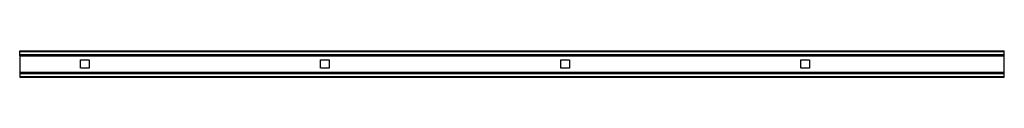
# Model space of a CAD drawing. Header units: millimetres. Extents: x 0 to 2050, y -28 to 28.
import ezdxf

# ---------------------------------------------------------------- set-up
doc = ezdxf.new("R2010")
doc.units = ezdxf.units.MM
doc.header["$LTSCALE"] = 10
doc.linetypes.add('ALLCAD_Strich', pattern=[0.2, 0.15, -0.05])
doc.layers.add('BESCH_KONT_sich_schn_grun_2d', color=10, linetype='Continuous')

msp = doc.modelspace()

# ---------------------------------------------------------------- linework, layer by layer
at = {"layer": 'BESCH_KONT_sich_schn_grun_2d', "linetype": 'ALLCAD_Strich'}
for p, q in [((0, 27.5), (2050, 27.5)), ((0, 26), (0, 27.5)), ((0, 26), (0, 26)), ((0, 26), (0, 26)), ((0, 26), (0, 26)), ((0, 26), (0, 26)), ((0, 26), (0, 26)), ((0, 26), (2050, 26)), ((0, 26), (0, 26)), ((0, 26), (0, 26)), ((0, 26), (0, 26)), ((0, 26), (0, 26)), ((0, 26), (0, 26)), ((0, 26), (0, 26)), ((0, 26), (0, 26)), ((0, 26), (0, 26)), ((0, 26), (0, 26)), ((0, 26), (0, 26)), ((0, 26), (0, 26)), ((0, 26), (0, 26)), ((0, 26), (0, 26)), ((0, 26), (0, 26)), ((0, 19.5), (0, 26)), ((0, 26), (0, 26)), ((0, 26), (0, 26)), ((0, 26), (0, 26)), ((0, 26), (0, 26)), ((0, 26), (0, 26)), ((0, 26), (0, 26)), ((0, 26), (0, 26)), ((0, 26), (0, 26)), ((0, 26), (0, 26)), ((0, 26), (0, 26)), ((0, 26), (0, 26)), ((0, 26), (0, 26)), ((2050, 26), (2050, 27.5)), ((2050, 19.5), (2050, 26)), ((0, 19.5), (2050, 19.5)), ((0, 17), (0, 19.5)), ((0, 17), (0, -17)), ((0, 17), (2050, 17)), ((126.5, -9), (126.5, 9)), ((126.5, 9), (144.5, 9)), ((144.5, 9), (144.5, -9)), ((626.5, -9), (626.5, 9)), ((626.5, 9), (644.5, 9)), ((644.5, 9), (644.5, -9)), ((1126.5, -9), (1126.5, 9)), ((1126.5, 9), (1144.5, 9)), ((1144.5, 9), (1144.5, -9)), ((1626.5, -9), (1626.5, 9)), ((1626.5, 9), (1644.5, 9)), ((1644.5, 9), (1644.5, -9)), ((2050, 17), (2050, 19.5)), ((2050, -17), (2050, 17)), ((0, -17), (2050, -17)), ((0, -17), (0, -19.5)), ((0, -19.5), (0, -26)), ((0, -19.5), (2050, -19.5)), ((144.5, -9), (126.5, -9)), ((644.5, -9), (626.5, -9)), ((1144.5, -9), (1126.5, -9)), ((1644.5, -9), (1626.5, -9)), ((2050, -19.5), (2050, -17)), ((2050, -26), (2050, -19.5)), ((0, -26), (2050, -26)), ((0, -26), (0, -27.5)), ((0, -27.5), (2050, -27.5)), ((2050, -27.5), (2050, -26))]:
    msp.add_line(p, q, dxfattribs=at)

doc.saveas('drawing.dxf')
